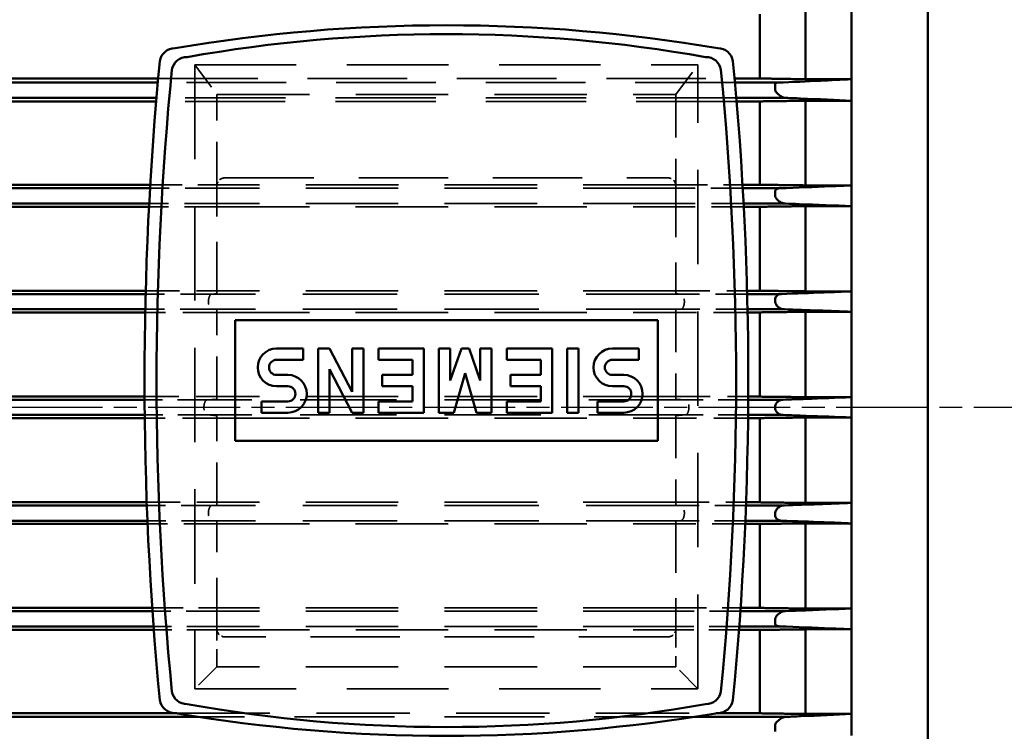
# Model space of a CAD drawing. Header units: millimetres. Extents: x -34725 to 178350, y -13707 to 126150.
# Tile 72 of 256: x -16406 to -16277, y 19488 to 19581. Entities that reach past the tile are written whole.
import ezdxf

# ---------------------------------------------------------------- set-up
doc = ezdxf.new("R2010")
doc.units = ezdxf.units.MM
doc.linetypes.add('AM_ISO08W050', pattern=[18, 12, -1.5, 3, -1.5])
doc.linetypes.add('DASHED', pattern=[0.75, 0.5, -0.25])
doc.layers.get('Defpoints').update_dxf_attribs({"linetype": 'CONTINUOUS'})
for name, color, linetype, lineweight in [('AM_0', 7, 'CONTINUOUS', 50), ('AM_7', 4, 'AM_ISO08W050', 25), ('P-AM_5', 3, 'CONTINUOUS', 25), ('Sichtbar (ISO)', 7, 'CONTINUOUS', 50), ('Verdeckt (ISO)', 7, 'DASHED', 35)]:
    doc.layers.add(name, color=color, linetype=linetype, lineweight=lineweight)
doc.styles.get("Standard").update_dxf_attribs({"font": 'isocp.shx'})
doc.dimstyles.new('AM_ISO$0', dxfattribs={"dimtxt": 3.5, "dimasz": 2.5, "dimexe": 2, "dimexo": 1, "dimgap": 0.6, "dimtad": 1, "dimdsep": 46, "dimtxsty": 'Standard', "dimcen": 0, "dimclrd": 256, "dimclre": 256, "dimclrt": 2, "dimadec": 0, "dimazin": 2, "dimtp": 0.1, "dimtm": 0.1, "dimtfac": 0.71, "dimtmove": 0, "dimatfit": 3, "dimfxl": 1, "dimtfill": 1, "dimtfillclr": 256, "dimlwd": -1, "dimlwe": -1, "dimarcsym": 0})

# ---------------------------------------------------------------- blocks, each defined once
blk = doc.blocks.new('*D199')
at = {"layer": 'Defpoints', "color": 0, "transparency": 16777216}
for p in [(-16746.14, 19530), (-16525.27, 19530), (-15192.32, 17000)]:
    blk.add_point(p, dxfattribs=at)
at = {"layer": 'P-AM_5', "transparency": 16777216}
for p, q in [((-16550.27, 19530), (-16796.14, 19530)), ((-16746.14, 17062.5), (-16746.14, 19467.5)), ((-15217.32, 17000), (-16796.14, 17000))]:
    blk.add_line(p, q, dxfattribs=at)
for points in [[(-16756.55, 19467.5), (-16735.72, 19467.5), (-16746.14, 19530)], [(-16756.55, 17062.5), (-16735.72, 17062.5), (-16746.14, 17000)]]:
    blk.add_solid(points, dxfattribs=at)
at = {"layer": 'P-AM_5', "color": 2, "transparency": 16777216, "insert": (-16854.89, 18265), "char_height": 87.5, "attachment_point": 5, "rotation": 90, "bg_fill": 3, "box_fill_scale": 1.1, "bg_fill_color": 256, "bg_fill_true_color": 13158600, "bg_fill_transparency": 0}
blk.add_mtext('2530', dxfattribs=at)
blk = doc.blocks.new('*D200')
at = {"layer": 'Defpoints', "color": 0, "transparency": 16777216}
for p in [(-16746.14, 20174.82), (-15372.82, 20174.82), (-16525.27, 19530)]:
    blk.add_point(p, dxfattribs=at)
at = {"layer": 'P-AM_5', "transparency": 16777216}
for p, q in [((-15397.82, 20174.82), (-16796.14, 20174.82)), ((-16746.14, 19592.5), (-16746.14, 20112.32)), ((-16550.27, 19530), (-16796.14, 19530))]:
    blk.add_line(p, q, dxfattribs=at)
for points in [[(-16756.55, 20112.32), (-16735.72, 20112.32), (-16746.14, 20174.82)], [(-16756.55, 19592.5), (-16735.72, 19592.5), (-16746.14, 19530)]]:
    blk.add_solid(points, dxfattribs=at)
at = {"layer": 'P-AM_5', "color": 2, "transparency": 16777216, "insert": (-16854.89, 19852.41), "char_height": 87.5, "attachment_point": 5, "rotation": 90, "bg_fill": 3, "box_fill_scale": 1.1, "bg_fill_color": 256, "bg_fill_true_color": 13158600, "bg_fill_transparency": 0}
blk.add_mtext('645', dxfattribs=at)
blk = doc.blocks.new('A$C5cacc3fa')
at = {"layer": 'AM_7'}
blk.add_line((-1738.33, -2368.79), (191.62, -2368.79), dxfattribs=at)
at = {"layer": 'Sichtbar (ISO)'}
for p, q in [((-46.33, -2432.42), (-46.33, -2305.16)), ((-36.33, -2328.66), (-36.33, -2325.84)), ((-36.33, -2339.74), (-36.33, -2328.66)), ((-30.33, -2328.66), (-36.33, -2328.66)), ((-30.33, -2339.74), (-30.33, -2328.66)), ((-27.77, -2328.29), (-15.76, -2328.29)), ((-18.6, -2328.75), (-24.33, -2328.75)), ((-24.33, -2339.66), (-24.33, -2328.75)), ((49.1, -2328.29), (160.11, -2328.29)), ((156.67, -2328.75), (51.94, -2328.75)), ((-36.33, -2342.46), (-36.33, -2339.74)), ((-36.33, -2339.74), (-30.33, -2339.74)), ((-26.94, -2340.12), (-21.65, -2340.12)), ((-24.33, -2339.66), (-21.61, -2339.66)), ((54.95, -2339.66), (156.67, -2339.66)), ((54.99, -2340.12), (159.28, -2340.12)), ((-27.68, -2342.12), (-21.79, -2342.12)), ((55.13, -2342.12), (160.02, -2342.12)), ((-36.33, -2353.61), (-36.33, -2342.46)), ((-30.33, -2342.46), (-36.33, -2342.46)), ((-30.33, -2353.61), (-30.33, -2342.46)), ((-21.82, -2342.54), (-24.33, -2342.54)), ((-24.33, -2353.53), (-24.33, -2342.54)), ((156.67, -2342.54), (55.16, -2342.54)), ((-36.33, -2356.28), (-36.33, -2353.61)), ((-36.33, -2353.61), (-30.33, -2353.61)), ((-24.33, -2353.53), (-22.43, -2353.53)), ((55.77, -2353.53), (156.67, -2353.53)), ((-27.18, -2353.96), (-22.45, -2353.96)), ((55.79, -2353.96), (159.52, -2353.96)), ((-36.33, -2367.46), (-36.33, -2356.28)), ((-30.33, -2356.28), (-36.33, -2356.28)), ((-30.33, -2367.46), (-30.33, -2356.28)), ((-27.55, -2355.96), (-22.52, -2355.96)), ((55.87, -2355.96), (159.89, -2355.96)), ((-22.54, -2356.36), (-24.33, -2356.36)), ((-24.33, -2367.39), (-24.33, -2356.36)), ((156.67, -2356.36), (55.88, -2356.36)), ((-10.98, -2380.19), (-10.98, -2364.39)), ((-10.98, -2364.39), (44.32, -2364.39)), ((44.32, -2364.39), (44.32, -2380.19)), ((-36.33, -2370.12), (-36.33, -2367.46)), ((-36.33, -2367.46), (-30.33, -2367.46)), ((-27.38, -2367.79), (-22.81, -2367.79)), ((-24.33, -2367.39), (-22.8, -2367.39)), ((56.14, -2367.39), (156.67, -2367.39)), ((56.15, -2367.79), (159.72, -2367.79)), ((-6.54, -2368.09), (-3.08, -2368.09)), ((-3.08, -2368.09), (-3.08, -2369.57)), ((-0.61, -2368.09), (0.87, -2368.09)), ((-0.61, -2376.49), (-0.61, -2368.09)), ((0.87, -2368.09), (0.87, -2376.49)), ((2.85, -2368.09), (8.77, -2368.09)), ((2.85, -2376.49), (2.85, -2368.09)), ((8.77, -2368.09), (8.77, -2369.57)), ((10.75, -2368.09), (12.72, -2368.09)), ((10.75, -2376.49), (10.75, -2368.09)), ((12.72, -2368.09), (14.2, -2373.28)), ((14.2, -2373.28), (15.68, -2368.09)), ((15.68, -2368.09), (17.66, -2368.09)), ((17.66, -2368.09), (17.66, -2376.49)), ((19.63, -2368.09), (25.56, -2368.09)), ((19.63, -2376.49), (19.63, -2368.09)), ((25.56, -2368.09), (25.56, -2369.57)), ((27.53, -2368.09), (29.01, -2368.09)), ((27.53, -2376.49), (27.53, -2368.09)), ((29.01, -2368.09), (31.98, -2373.77)), ((31.98, -2368.09), (33.46, -2368.09)), ((31.98, -2373.77), (31.98, -2368.09)), ((33.46, -2368.09), (33.46, -2376.49)), ((37.41, -2368.09), (40.86, -2368.09)), ((40.86, -2368.09), (40.86, -2369.57)), ((-36.33, -2381.3), (-36.33, -2370.12)), ((-30.33, -2370.12), (-36.33, -2370.12)), ((-30.33, -2381.3), (-30.33, -2370.12)), ((-27.38, -2369.79), (-22.82, -2369.79)), ((-22.82, -2370.19), (-24.33, -2370.19)), ((-24.33, -2381.22), (-24.33, -2370.19)), ((-3.08, -2369.57), (-6.54, -2369.57)), ((4.33, -2369.57), (4.33, -2371.55)), ((8.77, -2369.57), (4.33, -2369.57)), ((21.11, -2369.57), (21.11, -2371.55)), ((25.56, -2369.57), (21.11, -2369.57)), ((40.86, -2369.57), (37.41, -2369.57)), ((56.16, -2369.79), (159.72, -2369.79)), ((156.67, -2370.19), (56.17, -2370.19)), ((-6.54, -2371.55), (-5.05, -2371.55)), ((4.33, -2371.55), (8.28, -2371.55)), ((8.28, -2371.55), (8.28, -2373.03)), ((21.11, -2371.55), (25.06, -2371.55)), ((25.06, -2371.55), (25.06, -2373.03)), ((29.01, -2370.81), (29.01, -2376.49)), ((31.98, -2376.49), (29.01, -2370.81)), ((37.41, -2371.55), (38.89, -2371.55)), ((-5.05, -2373.03), (-6.54, -2373.03)), ((4.33, -2373.03), (4.33, -2375.01)), ((8.28, -2373.03), (4.33, -2373.03)), ((12.23, -2372.29), (12.23, -2376.49)), ((13.71, -2376.49), (12.23, -2372.29)), ((16.18, -2372.29), (14.7, -2376.49)), ((16.18, -2376.49), (16.18, -2372.29)), ((21.11, -2373.03), (21.11, -2375.01)), ((25.06, -2373.03), (21.11, -2373.03)), ((38.89, -2373.03), (37.41, -2373.03)), ((-8.51, -2375.01), (-5.05, -2375.01)), ((-8.51, -2376.49), (-8.51, -2375.01)), ((4.33, -2375.01), (8.77, -2375.01)), ((8.77, -2375.01), (8.77, -2376.49)), ((21.11, -2375.01), (25.56, -2375.01)), ((25.56, -2375.01), (25.56, -2376.49)), ((35.43, -2375.01), (38.89, -2375.01)), ((35.43, -2376.49), (35.43, -2375.01)), ((-5.05, -2376.49), (-8.51, -2376.49)), ((0.87, -2376.49), (-0.61, -2376.49)), ((8.77, -2376.49), (2.85, -2376.49)), ((12.23, -2376.49), (10.75, -2376.49)), ((14.7, -2376.49), (13.71, -2376.49)), ((17.66, -2376.49), (16.18, -2376.49)), ((25.56, -2376.49), (19.63, -2376.49)), ((29.01, -2376.49), (27.53, -2376.49)), ((33.46, -2376.49), (31.98, -2376.49)), ((38.89, -2376.49), (35.43, -2376.49)), ((44.32, -2380.19), (-10.98, -2380.19)), ((-36.33, -2383.97), (-36.33, -2381.3)), ((-36.33, -2381.3), (-30.33, -2381.3)), ((-27.55, -2381.62), (-22.73, -2381.62)), ((-24.33, -2381.22), (-22.74, -2381.22)), ((56.07, -2381.62), (159.89, -2381.62)), ((56.08, -2381.22), (156.67, -2381.22)), ((-36.33, -2395.12), (-36.33, -2383.97)), ((-30.33, -2383.97), (-36.33, -2383.97)), ((-30.33, -2395.12), (-30.33, -2383.97)), ((-27.18, -2383.62), (-22.68, -2383.62)), ((-22.67, -2384.05), (-24.33, -2384.05)), ((-24.33, -2395.04), (-24.33, -2384.05)), ((156.67, -2384.05), (56.01, -2384.05)), ((56.02, -2383.62), (159.52, -2383.62)), ((-36.33, -2397.84), (-36.33, -2395.12)), ((-36.33, -2395.12), (-30.33, -2395.12)), ((-27.68, -2395.46), (-22.22, -2395.46)), ((-24.33, -2395.04), (-22.24, -2395.04)), ((55.56, -2395.46), (160.02, -2395.46)), ((55.58, -2395.04), (156.67, -2395.04)), ((-26.94, -2397.46), (-22.11, -2397.46)), ((55.45, -2397.46), (159.28, -2397.46)), ((-36.33, -2408.92), (-36.33, -2397.84)), ((-30.33, -2397.84), (-36.33, -2397.84)), ((-30.33, -2408.92), (-30.33, -2397.84)), ((-22.08, -2397.92), (-24.33, -2397.92)), ((-24.33, -2408.83), (-24.33, -2397.92)), ((156.67, -2397.92), (55.42, -2397.92)), ((-36.33, -2411.73), (-36.33, -2408.92)), ((-36.33, -2408.92), (-30.33, -2408.92)), ((-24.33, -2408.83), (-21.3, -2408.83)), ((54.64, -2408.83), (156.67, -2408.83)), ((-27.77, -2409.29), (-21.26, -2409.29)), ((54.6, -2409.29), (160.11, -2409.29)), ((-26.67, -2411.29), (-21.09, -2411.29)), ((54.43, -2411.29), (159.01, -2411.29)), ((-36.33, -2423.01), (-36.33, -2411.73)), ((-30.33, -2411.73), (-36.33, -2411.73)), ((-30.33, -2423.01), (-30.33, -2411.73)), ((-24.33, -2420.25), (-24.33, -2411.83)), ((-21.04, -2411.83), (-24.33, -2411.83)), ((156.67, -2411.83), (54.38, -2411.83))]:
    blk.add_line(p, q, dxfattribs=at)
for centre, radius, start, end in [((16.67, -2537.33), 211.54, 80.3392, 99.6608), ((16.67, -2520.21), 193.26, 79.8914, 100.1086), ((-18.85, -2330.79), 2, 89.3476, 171.3457), ((52.19, -2330.79), 2, 8.6543, 90.6524), ((415, -2372.29), 437.83, 174.5215, 185.4785), ((-17.28, -2331.95), 2, 89.2288, 170.589), ((50.62, -2331.95), 2, 9.411, 90.7712), ((-381.66, -2372.29), 437.83, 354.5215, 5.4785), ((393.16, -2372.29), 414.4, 174.3686, 185.6314), ((-359.81, -2372.29), 414.4, 354.3686, 5.6314), ((-6.54, -2370.56), 2.47, 90, 270), ((37.41, -2370.56), 2.47, 90, 270), ((-6.54, -2370.56), 0.988, 90, 270), ((37.41, -2370.56), 0.988, 90, 270), ((-5.05, -2374.02), 2.47, 270, 90), ((38.89, -2374.02), 2.47, 270, 90), ((-5.05, -2374.02), 0.988, 270, 90), ((38.89, -2374.02), 0.988, 270, 90), ((-17.28, -2412.63), 2, 189.411, 270.7712), ((50.62, -2412.63), 2, 269.2288, 350.589), ((-18.85, -2413.79), 2, 188.6543, 270.6524), ((52.19, -2413.79), 2, 269.3476, 351.3457), ((16.67, -2224.37), 193.26, 259.8914, 280.1086), ((16.67, -2207.25), 211.54, 260.3392, 279.6608)]:
    blk.add_arc(centre, radius, start, end, dxfattribs=at)
for centre, major_axis, start_param, end_param in [((-26.3, -2354.96), (0.006, -0.999), 4.35798, 4.712391), ((-26.3, -2382.62), (-0.006, -0.999), 4.712387, 5.066798)]:
    blk.add_ellipse(centre, major_axis=major_axis, ratio=0.032987, start_param=start_param, end_param=end_param, dxfattribs=at)
for points, knots in [([(-26.33, -2326.39), (-26.33, -2326.45), (-26.33, -2326.52), (-26.33, -2326.61), (-26.33, -2326.7), (-26.33, -2326.8), (-26.33, -2326.91), (-26.33, -2327.03), (-26.33, -2327.16), (-26.33, -2327.29)], [0, 0, 0, 0, 0.362556, 0.362556, 0.362556, 0.726846, 0.726846, 0.726846, 1.114917, 1.114917, 1.114917, 1.114917]), ([(-26.33, -2327.29), (-26.35, -2327.32), (-26.36, -2327.35), (-26.47, -2327.52), (-26.59, -2327.66), (-26.89, -2327.95), (-27.08, -2328.08), (-27.43, -2328.24), (-27.59, -2328.28), (-27.75, -2328.29), (-27.76, -2328.29), (-27.77, -2328.29)], [-0.6408268, -0.6408268, -0.6408268, -0.6408268, -0.630804, -0.630804, -0.5772564, -0.5772564, -0.5081151, -0.5081151, -0.4500854, -0.4500854, -0.4452282, -0.4452282, -0.4452282, -0.4452282]), ([(-27.77, -2328.29), (-28.42, -2328.32), (-29.05, -2328.34), (-32.07, -2328.46), (-34.3, -2328.56), (-36.33, -2328.66)], [65.515907, 65.515907, 65.515907, 65.515907, 65.782674, 65.782674, 66.80864, 66.80864, 66.80864, 66.80864]), ([(-36.33, -2339.74), (-35.44, -2339.78), (-34.52, -2339.82), (-31.48, -2339.95), (-29.26, -2340.04), (-26.94, -2340.12)], [6.380661, 6.380661, 6.380661, 6.380661, 6.793157, 6.793157, 7.707927, 7.707927, 7.707927, 7.707927]), ([(-26.94, -2340.12), (-26.86, -2340.12), (-26.77, -2340.14), (-26.58, -2340.2), (-26.48, -2340.26), (-26.38, -2340.38), (-26.35, -2340.42), (-26.33, -2340.46)], [-0.1287013, -0.1287013, -0.1287013, -0.1287013, -0.0992148, -0.0992148, -0.05490758, -0.05490758, -0.03647152, -0.03647152, -0.03647152, -0.03647152]), ([(-26.33, -2340.46), (-26.33, -2340.52), (-26.33, -2340.58), (-26.33, -2340.77), (-26.33, -2340.89), (-26.33, -2341.05), (-26.33, -2341.09), (-26.33, -2341.12)], [-0.3512725, -0.3512725, -0.3512725, -0.3512725, -0.32834432, -0.32834432, -0.28951525, -0.28951525, -0.27907555, -0.27907555, -0.27907555, -0.27907555]), ([(-27.68, -2342.12), (-28.28, -2342.15), (-28.88, -2342.17), (-31.86, -2342.28), (-34.16, -2342.37), (-36.33, -2342.46)], [67.431697, 67.431697, 67.431697, 67.431697, 67.666932, 67.666932, 68.617661, 68.617661, 68.617661, 68.617661]), ([(-26.33, -2341.12), (-26.37, -2341.22), (-26.41, -2341.31), (-26.56, -2341.54), (-26.68, -2341.67), (-26.98, -2341.92), (-27.17, -2342.02), (-27.47, -2342.11), (-27.58, -2342.12), (-27.68, -2342.12)], [-0.6626288, -0.6626288, -0.6626288, -0.6626288, -0.6306546, -0.6306546, -0.5772638, -0.5772638, -0.5083418, -0.5083418, -0.4688822, -0.4688822, -0.4688822, -0.4688822]), ([(-36.33, -2353.61), (-35.16, -2353.66), (-33.97, -2353.71), (-30.94, -2353.82), (-29.08, -2353.89), (-27.18, -2353.96)], [-69.231489, -69.231489, -69.231489, -69.231489, -68.736031, -68.736031, -68.000549, -68.000549, -68.000549, -68.000549]), ([(-26.33, -2354.96), (-26.34, -2355.01), (-26.36, -2355.07), (-26.42, -2355.24), (-26.48, -2355.35), (-26.64, -2355.57), (-26.77, -2355.68), (-27.09, -2355.88), (-27.28, -2355.94), (-27.5, -2355.96), (-27.52, -2355.96), (-27.55, -2355.96)], [-0.6948989, -0.6948989, -0.6948989, -0.6948989, -0.6771738, -0.6771738, -0.639025, -0.639025, -0.5839423, -0.5839423, -0.5122103, -0.5122103, -0.5026873, -0.5026873, -0.5026873, -0.5026873]), ([(-27.18, -2353.96), (-27.17, -2353.96), (-27.17, -2353.96), (-27.02, -2353.96), (-26.87, -2353.99), (-26.63, -2354.12), (-26.53, -2354.2), (-26.41, -2354.38), (-26.37, -2354.46), (-26.34, -2354.57), (-26.33, -2354.59), (-26.33, -2354.61)], [-0.1506216, -0.1506216, -0.1506216, -0.1506216, -0.1485853, -0.1485853, -0.0998852, -0.0998852, -0.0551686, -0.0551686, -0.0238795, -0.0238795, -0.0178264, -0.0178264, -0.0178264, -0.0178264]), ([(-36.33, -2367.46), (-34.39, -2367.54), (-32.39, -2367.61), (-29.38, -2367.72), (-28.38, -2367.76), (-27.38, -2367.79)], [-70.234669, -70.234669, -70.234669, -70.234669, -69.425028, -69.425028, -69.029673, -69.029673, -69.029673, -69.029673]), ([(-27.38, -2367.79), (-27.31, -2367.79), (-27.24, -2367.8), (-27.03, -2367.84), (-26.89, -2367.89), (-26.65, -2368.06), (-26.55, -2368.16), (-26.42, -2368.36), (-26.38, -2368.45), (-26.34, -2368.63), (-26.33, -2368.71), (-26.33, -2368.79), (-26.33, -2368.82), (-26.33, -2368.85), (-26.34, -2368.97), (-26.36, -2369.05), (-26.43, -2369.24), (-26.49, -2369.34), (-26.66, -2369.53), (-26.78, -2369.63), (-27.07, -2369.76), (-27.22, -2369.79), (-27.38, -2369.79)], [-0.1710961, -0.1710961, -0.1710961, -0.1710961, -0.148608, -0.148608, -0.0999054, -0.0999054, -0.0551851, -0.0551851, -0.0238878, -0.0238878, 0, 0, 0, 0.0092847, 0.0092847, 0.0355721, 0.0355721, 0.0736995, 0.0736995, 0.1287517, 0.1287517, 0.1867282, 0.1867282, 0.1867282, 0.1867282]), ([(-27.38, -2369.79), (-28.38, -2369.82), (-29.38, -2369.86), (-32.39, -2369.97), (-34.39, -2370.04), (-36.33, -2370.12)], [69.029673, 69.029673, 69.029673, 69.029673, 69.425028, 69.425028, 70.234669, 70.234669, 70.234669, 70.234669]), ([(-27.55, -2381.62), (-27.42, -2381.62), (-27.29, -2381.65), (-27.02, -2381.74), (-26.87, -2381.82), (-26.63, -2382.03), (-26.53, -2382.15), (-26.41, -2382.36), (-26.37, -2382.46), (-26.34, -2382.58), (-26.33, -2382.6), (-26.33, -2382.62)], [-0.191411, -0.191411, -0.191411, -0.191411, -0.1485853, -0.1485853, -0.0998852, -0.0998852, -0.0551686, -0.0551686, -0.0238795, -0.0238795, -0.0178264, -0.0178264, -0.0178264, -0.0178264]), ([(-26.33, -2382.97), (-26.34, -2383.02), (-26.36, -2383.07), (-26.42, -2383.22), (-26.48, -2383.31), (-26.64, -2383.47), (-26.77, -2383.55), (-26.99, -2383.61), (-27.09, -2383.62), (-27.18, -2383.62)], [-0.6948989, -0.6948989, -0.6948989, -0.6948989, -0.6771738, -0.6771738, -0.639025, -0.639025, -0.5839423, -0.5839423, -0.5491488, -0.5491488, -0.5491488, -0.5491488]), ([(-27.18, -2383.62), (-29.08, -2383.69), (-30.94, -2383.76), (-33.97, -2383.87), (-35.16, -2383.92), (-36.33, -2383.97)], [68.000549, 68.000549, 68.000549, 68.000549, 68.736031, 68.736031, 69.231489, 69.231489, 69.231489, 69.231489]), ([(-36.33, -2395.12), (-34.16, -2395.21), (-31.86, -2395.3), (-28.88, -2395.41), (-28.28, -2395.43), (-27.68, -2395.46)], [6.769402, 6.769402, 6.769402, 6.769402, 7.720132, 7.720132, 7.955367, 7.955367, 7.955367, 7.955367]), ([(-27.68, -2395.46), (-27.68, -2395.46), (-27.68, -2395.46), (-27.49, -2395.46), (-27.3, -2395.51), (-26.96, -2395.68), (-26.82, -2395.78), (-26.58, -2396.02), (-26.48, -2396.15), (-26.38, -2396.34), (-26.35, -2396.4), (-26.33, -2396.46)], [-0.209819, -0.209819, -0.209819, -0.209819, -0.2097524, -0.2097524, -0.1473012, -0.1473012, -0.0992148, -0.0992148, -0.0549076, -0.0549076, -0.0364715, -0.0364715, -0.0364715, -0.0364715]), ([(-26.94, -2397.46), (-29.26, -2397.54), (-31.48, -2397.63), (-34.52, -2397.76), (-35.44, -2397.8), (-36.33, -2397.84)], [66.441483, 66.441483, 66.441483, 66.441483, 67.356253, 67.356253, 67.768749, 67.768749, 67.768749, 67.768749]), ([(-26.33, -2397.11), (-26.37, -2397.19), (-26.41, -2397.25), (-26.56, -2397.37), (-26.68, -2397.43), (-26.85, -2397.45), (-26.9, -2397.46), (-26.94, -2397.46)], [-0.6626288, -0.6626288, -0.6626288, -0.6626288, -0.6306546, -0.6306546, -0.5772638, -0.5772638, -0.5595286, -0.5595286, -0.5595286, -0.5595286]), ([(-26.33, -2396.46), (-26.33, -2396.53), (-26.33, -2396.61), (-26.33, -2396.81), (-26.33, -2396.93), (-26.33, -2397.06), (-26.33, -2397.09), (-26.33, -2397.11)], [-0.3512725, -0.3512725, -0.3512725, -0.3512725, -0.32834432, -0.32834432, -0.28951525, -0.28951525, -0.27907555, -0.27907555, -0.27907555, -0.27907555]), ([(-36.33, -2408.92), (-34.3, -2409.02), (-32.07, -2409.11), (-29.05, -2409.24), (-28.42, -2409.26), (-27.77, -2409.29)], [5.885348, 5.885348, 5.885348, 5.885348, 6.911314, 6.911314, 7.178081, 7.178081, 7.178081, 7.178081]), ([(-27.77, -2409.29), (-27.72, -2409.29), (-27.65, -2409.3), (-27.4, -2409.35), (-27.2, -2409.43), (-26.87, -2409.65), (-26.73, -2409.77), (-26.49, -2410.03), (-26.4, -2410.16), (-26.33, -2410.29)], [-0.2313895, -0.2313895, -0.2313895, -0.2313895, -0.2096983, -0.2096983, -0.1471884, -0.1471884, -0.0991098, -0.0991098, -0.0574259, -0.0574259, -0.0574259, -0.0574259]), ([(-26.33, -2410.29), (-26.33, -2410.41), (-26.33, -2410.53), (-26.33, -2410.64), (-26.33, -2410.76), (-26.33, -2410.86), (-26.33, -2410.95), (-26.33, -2411.05), (-26.33, -2411.13), (-26.33, -2411.19)], [0, 0, 0, 0, 0.362556, 0.362556, 0.362556, 0.726846, 0.726846, 0.726846, 1.114917, 1.114917, 1.114917, 1.114917]), ([(-26.67, -2411.29), (-28.67, -2411.37), (-30.54, -2411.45), (-33.61, -2411.6), (-34.98, -2411.66), (-36.33, -2411.73)], [-6.822651, -6.822651, -6.822651, -6.822651, -5.964427, -5.964427, -5.295467, -5.295467, -5.295467, -5.295467]), ([(-26.33, -2411.19), (-26.35, -2411.2), (-26.36, -2411.21), (-26.46, -2411.27), (-26.56, -2411.29), (-26.67, -2411.29)], [-0.64082682, -0.64082682, -0.64082682, -0.64082682, -0.63080396, -0.63080396, -0.5843635, -0.5843635, -0.5843635, -0.5843635])]:
    blk.add_open_spline(points, degree=3, knots=knots, dxfattribs=at)
for points, weights in [([(-24.33, -2328.75), (-27.26, -2328.71), (-30.33, -2328.66)], [1, 1.0001688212, 1]), ([(-30.33, -2339.74), (-27.27, -2339.7), (-24.33, -2339.66)], [1, 1.00014689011, 1]), ([(-24.33, -2342.54), (-27.28, -2342.5), (-30.33, -2342.46)], [1.00118666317, 1.0011890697, 1.00092623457]), ([(-30.33, -2353.61), (-27.28, -2353.57), (-24.33, -2353.53)], [1.00086850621, 1.00111379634, 1.00111040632]), ([(-24.33, -2356.36), (-27.28, -2356.32), (-30.33, -2356.28)], [1, 1.00011857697, 1]), ([(-30.33, -2367.46), (-27.28, -2367.42), (-24.33, -2367.39)], [1, 1.00011633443, 1]), ([(-24.33, -2370.19), (-27.28, -2370.16), (-30.33, -2370.12)], [1, 1.00011633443, 1]), ([(-30.33, -2381.3), (-27.28, -2381.26), (-24.33, -2381.22)], [1, 1.00011857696, 1]), ([(-24.33, -2384.05), (-27.28, -2384.01), (-30.33, -2383.97)], [1.0011104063, 1.00111379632, 1.00086850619]), ([(-30.33, -2395.12), (-27.28, -2395.08), (-24.33, -2395.04)], [1.0009258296, 1.00118872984, 1.0011863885]), ([(-24.33, -2397.92), (-27.27, -2397.88), (-30.33, -2397.84)], [1, 1.00014689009, 1]), ([(-30.33, -2408.92), (-27.26, -2408.87), (-24.33, -2408.83)], [1, 1.0001688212, 1]), ([(-24.33, -2411.83), (-27.25, -2411.78), (-30.33, -2411.73)], [1, 1.00020468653, 1])]:
    blk.add_rational_spline(points, weights, degree=2, dxfattribs=at)
for points in [[(-27.55, -2355.96), (-30.56, -2356.06), (-33.52, -2356.17), (-36.33, -2356.28)], [(-36.33, -2381.3), (-33.52, -2381.41), (-30.56, -2381.52), (-27.55, -2381.62)]]:
    blk.add_open_spline(points, degree=3, dxfattribs=at)
at = {"layer": 'Verdeckt (ISO)', "ltscale": 1.00492}
for p, q in [((-26.33, -2327.29), (-26.33, -2326.39)), ((-26.33, -2411.19), (-26.33, -2410.29))]:
    blk.add_line(p, q, dxfattribs=at)
at = {"layer": 'Verdeckt (ISO)', "ltscale": 24.375519}
blk.add_line((51.94, -2328.75), (-18.6, -2328.75), dxfattribs=at)
at = {"layer": 'Verdeckt (ISO)', "ltscale": 26.15114}
blk.add_line((-15.76, -2328.29), (49.1, -2328.29), dxfattribs=at)
at = {"layer": 'Verdeckt (ISO)', "ltscale": 24.696117}
for p, q in [((-16.25, -2331.95), (-16.25, -2413.63)), ((49.59, -2413.63), (49.59, -2331.95))]:
    blk.add_line(p, q, dxfattribs=at)
at = {"layer": 'Verdeckt (ISO)', "ltscale": 6.862468}
for p, q in [((-16.25, -2331.95), (-13.35, -2334.85)), ((46.69, -2334.85), (49.59, -2331.95))]:
    blk.add_line(p, q, dxfattribs=at)
at = {"layer": 'Verdeckt (ISO)', "ltscale": 26.544106}
for p, q in [((49.59, -2331.95), (-16.25, -2331.95)), ((49.59, -2413.63), (-16.25, -2413.63))]:
    blk.add_line(p, q, dxfattribs=at)
at = {"layer": 'Verdeckt (ISO)', "ltscale": 4.583195}
for p, q in [((-13.35, -2339.66), (-13.35, -2334.85)), ((46.69, -2334.85), (46.69, -2339.66))]:
    blk.add_line(p, q, dxfattribs=at)
at = {"layer": 'Verdeckt (ISO)', "ltscale": 24.205772}
for p, q in [((-13.35, -2334.85), (46.69, -2334.85)), ((46.69, -2409.73), (-13.35, -2409.73))]:
    blk.add_line(p, q, dxfattribs=at)
at = {"layer": 'Verdeckt (ISO)', "ltscale": 23.403482}
for p, q in [((-12.35, -2338.76), (45.7, -2338.76)), ((45.7, -2398.81), (-12.35, -2398.81))]:
    blk.add_line(p, q, dxfattribs=at)
at = {"layer": 'Verdeckt (ISO)', "ltscale": 0.67064}
for p, q in [((-26.33, -2341.12), (-26.33, -2340.46)), ((-26.33, -2397.11), (-26.33, -2396.46))]:
    blk.add_line(p, q, dxfattribs=at)
at = {"layer": 'Verdeckt (ISO)', "ltscale": 7.89662}
for p, q in [((-21.65, -2340.12), (-13.35, -2340.12)), ((46.7, -2340.12), (54.99, -2340.12))]:
    blk.add_line(p, q, dxfattribs=at)
at = {"layer": 'Verdeckt (ISO)', "ltscale": 7.869077}
for p, q in [((-21.61, -2339.66), (-13.35, -2339.66)), ((46.69, -2339.66), (54.95, -2339.66))]:
    blk.add_line(p, q, dxfattribs=at)
at = {"layer": 'Verdeckt (ISO)', "ltscale": 13.567391}
for p, q in [((-13.35, -2353.91), (-13.35, -2339.66)), ((46.69, -2339.66), (46.69, -2353.91)), ((-13.35, -2397.91), (-13.35, -2383.67)), ((46.69, -2383.67), (46.69, -2397.91))]:
    blk.add_line(p, q, dxfattribs=at)
at = {"layer": 'Verdeckt (ISO)', "ltscale": 24.205402}
for p, q in [((46.69, -2339.66), (-13.35, -2339.66)), ((-13.35, -2397.92), (46.69, -2397.92))]:
    blk.add_line(p, q, dxfattribs=at)
at = {"layer": 'Verdeckt (ISO)', "ltscale": 13.472276}
for p, q in [((-13.35, -2353.91), (-13.35, -2339.76)), ((46.7, -2339.76), (46.7, -2353.91)), ((-13.35, -2397.81), (-13.35, -2383.67)), ((46.7, -2383.67), (46.7, -2397.81))]:
    blk.add_line(p, q, dxfattribs=at)
at = {"layer": 'Verdeckt (ISO)', "ltscale": 24.209805}
for p, q in [((-13.35, -2340.12), (46.7, -2340.12)), ((-13.35, -2342.12), (46.7, -2342.12)), ((-13.35, -2342.54), (46.7, -2342.54)), ((46.7, -2353.53), (-13.35, -2353.53)), ((-13.35, -2356.36), (46.7, -2356.36)), ((46.7, -2367.39), (-13.35, -2367.39)), ((-13.35, -2370.19), (46.7, -2370.19)), ((46.7, -2381.22), (-13.35, -2381.22)), ((-13.35, -2384.05), (46.7, -2384.05)), ((46.7, -2395.04), (-13.35, -2395.04)), ((-13.35, -2395.46), (46.7, -2395.46)), ((-13.35, -2397.46), (46.7, -2397.46))]:
    blk.add_line(p, q, dxfattribs=at)
at = {"layer": 'Verdeckt (ISO)', "ltscale": 8.032546}
for p, q in [((-21.79, -2342.12), (-13.35, -2342.12)), ((46.7, -2342.12), (55.13, -2342.12))]:
    blk.add_line(p, q, dxfattribs=at)
at = {"layer": 'Verdeckt (ISO)', "ltscale": 8.059793}
for p, q in [((-13.35, -2342.54), (-21.82, -2342.54)), ((55.16, -2342.54), (46.7, -2342.54))]:
    blk.add_line(p, q, dxfattribs=at)
at = {"layer": 'Verdeckt (ISO)', "ltscale": 8.640641}
for p, q in [((-22.43, -2353.53), (-13.35, -2353.53)), ((46.7, -2353.53), (55.77, -2353.53))]:
    blk.add_line(p, q, dxfattribs=at)
at = {"layer": 'Verdeckt (ISO)', "ltscale": 0.335473}
for p, q in [((-26.33, -2354.96), (-26.33, -2354.61)), ((-26.33, -2382.97), (-26.33, -2382.62))]:
    blk.add_line(p, q, dxfattribs=at)
at = {"layer": 'Verdeckt (ISO)', "ltscale": 8.062432}
for p, q in [((-22.45, -2353.96), (-13.98, -2353.96)), ((47.32, -2353.96), (55.79, -2353.96))]:
    blk.add_line(p, q, dxfattribs=at)
at = {"layer": 'Verdeckt (ISO)', "ltscale": 1.365495}
for p, q in [((-13.98, -2353.96), (-13.35, -2353.91)), ((46.69, -2353.91), (47.32, -2353.96)), ((-13.35, -2356), (-13.98, -2355.96)), ((47.32, -2355.96), (46.69, -2356)), ((-13.98, -2381.62), (-13.35, -2381.58)), ((46.69, -2381.58), (47.32, -2381.62)), ((-13.35, -2383.67), (-13.98, -2383.62)), ((47.32, -2383.62), (46.69, -2383.67))]:
    blk.add_line(p, q, dxfattribs=at)
at = {"layer": 'Verdeckt (ISO)', "ltscale": 24.713804}
for p, q in [((-13.98, -2353.96), (47.32, -2353.96)), ((-13.98, -2355.96), (47.32, -2355.96)), ((-13.98, -2381.62), (47.32, -2381.62)), ((-13.98, -2383.62), (47.32, -2383.62))]:
    blk.add_line(p, q, dxfattribs=at)
at = {"layer": 'Verdeckt (ISO)', "ltscale": 0.004662}
for p, q in [((-13.35, -2353.91), (-13.35, -2353.91)), ((46.7, -2353.91), (46.69, -2353.91)), ((-13.35, -2356), (-13.35, -2356)), ((46.69, -2356), (46.7, -2356)), ((-13.35, -2367.7), (-13.35, -2367.7)), ((46.7, -2367.7), (46.69, -2367.7)), ((-13.35, -2369.88), (-13.35, -2369.88)), ((46.69, -2369.88), (46.7, -2369.88)), ((-13.35, -2381.58), (-13.35, -2381.58)), ((46.7, -2381.58), (46.69, -2381.58)), ((-13.35, -2383.67), (-13.35, -2383.67)), ((46.69, -2383.67), (46.7, -2383.67))]:
    blk.add_line(p, q, dxfattribs=at)
at = {"layer": 'Verdeckt (ISO)', "ltscale": 8.137896}
for p, q in [((-22.52, -2355.96), (-13.98, -2355.96)), ((47.32, -2355.96), (55.87, -2355.96))]:
    blk.add_line(p, q, dxfattribs=at)
at = {"layer": 'Verdeckt (ISO)', "ltscale": 11.141511}
for p, q in [((-13.35, -2367.7), (-13.35, -2356)), ((-13.35, -2367.7), (-13.35, -2356)), ((46.69, -2356), (46.69, -2367.7)), ((46.7, -2356), (46.7, -2367.7)), ((-13.35, -2381.58), (-13.35, -2369.88)), ((-13.35, -2381.58), (-13.35, -2369.88)), ((46.69, -2369.88), (46.69, -2381.58)), ((46.7, -2369.88), (46.7, -2381.58))]:
    blk.add_line(p, q, dxfattribs=at)
at = {"layer": 'Verdeckt (ISO)', "ltscale": 8.747275}
for p, q in [((-13.35, -2356.36), (-22.54, -2356.36)), ((55.88, -2356.36), (46.7, -2356.36))]:
    blk.add_line(p, q, dxfattribs=at)
at = {"layer": 'Verdeckt (ISO)', "ltscale": 7.840817}
for p, q in [((-22.81, -2367.79), (-14.57, -2367.79)), ((47.91, -2367.79), (56.15, -2367.79))]:
    blk.add_line(p, q, dxfattribs=at)
at = {"layer": 'Verdeckt (ISO)', "ltscale": 8.997245}
for p, q in [((-22.8, -2367.39), (-13.35, -2367.39)), ((46.7, -2367.39), (56.14, -2367.39))]:
    blk.add_line(p, q, dxfattribs=at)
at = {"layer": 'Verdeckt (ISO)', "ltscale": 2.651994}
for p, q in [((-14.57, -2367.79), (-13.35, -2367.7)), ((46.69, -2367.7), (47.91, -2367.79)), ((-13.35, -2369.88), (-14.57, -2369.79)), ((47.91, -2369.79), (46.69, -2369.88))]:
    blk.add_line(p, q, dxfattribs=at)
at = {"layer": 'Verdeckt (ISO)', "ltscale": 25.192411}
for p, q in [((-14.57, -2367.79), (47.91, -2367.79)), ((-14.57, -2369.79), (47.91, -2369.79))]:
    blk.add_line(p, q, dxfattribs=at)
at = {"layer": 'Verdeckt (ISO)', "ltscale": 7.856044}
for p, q in [((-22.82, -2369.79), (-14.57, -2369.79)), ((47.91, -2369.79), (56.16, -2369.79))]:
    blk.add_line(p, q, dxfattribs=at)
at = {"layer": 'Verdeckt (ISO)', "ltscale": 9.018621}
for p, q in [((-13.35, -2370.19), (-22.82, -2370.19)), ((56.17, -2370.19), (46.7, -2370.19))]:
    blk.add_line(p, q, dxfattribs=at)
at = {"layer": 'Verdeckt (ISO)', "ltscale": 8.936637}
for p, q in [((-22.74, -2381.22), (-13.35, -2381.22)), ((46.7, -2381.22), (56.08, -2381.22))]:
    blk.add_line(p, q, dxfattribs=at)
at = {"layer": 'Verdeckt (ISO)', "ltscale": 8.333381}
for p, q in [((-22.73, -2381.62), (-13.98, -2381.62)), ((47.32, -2381.62), (56.07, -2381.62))]:
    blk.add_line(p, q, dxfattribs=at)
at = {"layer": 'Verdeckt (ISO)', "ltscale": 8.288417}
for p, q in [((-22.68, -2383.62), (-13.98, -2383.62)), ((47.32, -2383.62), (56.02, -2383.62))]:
    blk.add_line(p, q, dxfattribs=at)
at = {"layer": 'Verdeckt (ISO)', "ltscale": 8.873074}
for p, q in [((-13.35, -2384.05), (-22.67, -2384.05)), ((56.01, -2384.05), (46.7, -2384.05))]:
    blk.add_line(p, q, dxfattribs=at)
at = {"layer": 'Verdeckt (ISO)', "ltscale": 8.46019}
for p, q in [((-22.24, -2395.04), (-13.35, -2395.04)), ((46.7, -2395.04), (55.58, -2395.04))]:
    blk.add_line(p, q, dxfattribs=at)
at = {"layer": 'Verdeckt (ISO)', "ltscale": 8.439331}
for p, q in [((-22.22, -2395.46), (-13.35, -2395.46)), ((46.7, -2395.46), (55.56, -2395.46))]:
    blk.add_line(p, q, dxfattribs=at)
at = {"layer": 'Verdeckt (ISO)', "ltscale": 8.334042}
for p, q in [((-22.11, -2397.46), (-13.35, -2397.46)), ((46.7, -2397.46), (55.45, -2397.46))]:
    blk.add_line(p, q, dxfattribs=at)
at = {"layer": 'Verdeckt (ISO)', "ltscale": 8.3136}
for p, q in [((-13.35, -2397.92), (-22.08, -2397.92)), ((55.42, -2397.92), (46.69, -2397.92))]:
    blk.add_line(p, q, dxfattribs=at)
at = {"layer": 'Verdeckt (ISO)', "ltscale": 11.249634}
for p, q in [((-13.35, -2409.73), (-13.35, -2397.91)), ((46.69, -2397.91), (46.69, -2409.73))]:
    blk.add_line(p, q, dxfattribs=at)
at = {"layer": 'Verdeckt (ISO)', "ltscale": 26.244143}
blk.add_line((-21.3, -2408.83), (54.64, -2408.83), dxfattribs=at)
at = {"layer": 'Verdeckt (ISO)', "ltscale": 26.217361}
blk.add_line((-21.26, -2409.29), (54.6, -2409.29), dxfattribs=at)
at = {"layer": 'Verdeckt (ISO)', "ltscale": 7.297997}
for p, q in [((-13.35, -2409.73), (-16.25, -2413.63)), ((49.59, -2413.63), (46.69, -2409.73))]:
    blk.add_line(p, q, dxfattribs=at)
at = {"layer": 'Verdeckt (ISO)', "ltscale": 26.096941}
blk.add_line((-21.09, -2411.29), (54.43, -2411.29), dxfattribs=at)
at = {"layer": 'Verdeckt (ISO)', "ltscale": 26.063097}
blk.add_line((54.38, -2411.83), (-21.04, -2411.83), dxfattribs=at)
at = {"layer": 'Verdeckt (ISO)', "ltscale": 1.400571}
for centre, start, end in [((-12.35, -2339.76), 90, 174.268), ((45.7, -2339.76), 5.732, 90), ((-12.35, -2397.81), 185.732, 270), ((45.7, -2397.81), 270, 354.268)]:
    blk.add_arc(centre, 1, start, end, dxfattribs=at)
at = {"layer": 'Verdeckt (ISO)', "ltscale": 0.095175}
for centre, start, end in [((-12.35, -2339.76), 174.268, 180), ((45.7, -2339.76), 0, 5.732), ((-12.35, -2397.81), 180, 185.732), ((45.7, -2397.81), 354.268, 0)]:
    blk.add_arc(centre, 1, start, end, dxfattribs=at)
at = {"layer": 'Verdeckt (ISO)', "ltscale": 3.16364}
for centre, major_axis in [((-13.98, -2354.96), (0, 1)), ((47.32, -2354.96), (0, -1)), ((-14.57, -2368.79), (0, 1)), ((47.91, -2368.79), (0, -1)), ((-13.98, -2382.62), (0, 1)), ((47.32, -2382.62), (0, -1))]:
    blk.add_ellipse(centre, major_axis=major_axis, ratio=0.489451, start_param=0, end_param=3.141593, dxfattribs=at)

msp = doc.modelspace()

# ---------------------------------------------------------------- dimensions: what is measured, and where the dimension line sits
at = {"layer": 'P-AM_5'}
dim = msp.add_linear_dim(base=(-16746.136, 19530), p1=(-15192.319, 17000), p2=(-16525.272, 19530), angle=90, dimstyle='AM_ISO$0', override={"dimscale": 25, "dimgap": 2.6}, dxfattribs=at)
dim.commit()
dim.dimension.update_dxf_attribs({"geometry": '*D199', "text_midpoint": (-16854.895, 18265)})

# ---------------------------------------------------------------- next in the draw order: dimensions: what is measured, and where the dimension line sits
dim = msp.add_linear_dim(base=(-16746.136, 20174.818), p1=(-16525.272, 19530), p2=(-15372.819, 20174.818), angle=90, dimstyle='AM_ISO$0', override={"dimscale": 25, "dimgap": 2.6, "dimdec": 0, "dimtmove": 1}, dxfattribs=at)
dim.commit()
dim.dimension.update_dxf_attribs({"geometry": '*D200', "text_midpoint": (-16854.886, 19852.409)})

# ---------------------------------------------------------------- next in the draw order: block references
at = {"layer": 'AM_0', "rotation": 179.9999999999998}
msp.add_blockref('A$C5cacc3fa', (-16333.649, 17161.21), dxfattribs=at)

doc.saveas('drawing.dxf')
